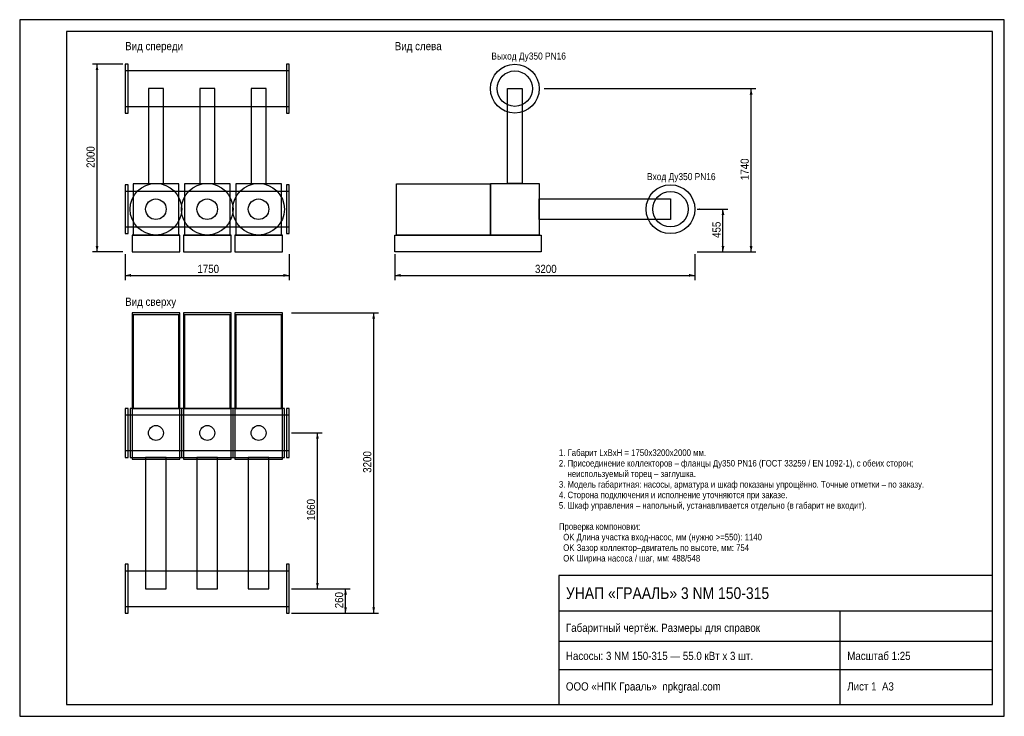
# Model space of a CAD drawing. Header units: millimetres. Extents: x 0 to 420, y 0 to 297.
import ezdxf

# ---------------------------------------------------------------- set-up
doc = ezdxf.new("R2010")
doc.units = ezdxf.units.MM
doc.header["$MEASUREMENT"] = 0
for name, color, linetype in [('AXIS', 5, 'CONTINUOUS'), ('CONTOUR', 7, 'CONTINUOUS'), ('DIM', 1, 'CONTINUOUS'), ('FRAME', 7, 'CONTINUOUS'), ('TEXT', 7, 'CONTINUOUS'), ('THIN', 8, 'CONTINUOUS')]:
    doc.layers.add(name, color=color, linetype=linetype)
doc.styles.add('GOST', font='arial.ttf')

msp = doc.modelspace()

# ---------------------------------------------------------------- hatches: boundary and pattern name
at = {"layer": 'DIM'}
for points in [[(33, 278), (32.4, 275.5), (33.6, 275.5)], [(312, 267.6), (311.4, 265.1), (312.6, 265.1)], [(300, 216.2), (299.4, 213.7), (300.6, 213.7)], [(33, 198), (32.4, 200.5), (33.6, 200.5)], [(300, 198), (299.4, 200.5), (300.6, 200.5)], [(312, 198), (311.4, 200.5), (312.6, 200.5)], [(45, 188), (47.5, 188.6), (47.5, 187.4)], [(115, 188), (112.5, 188.6), (112.5, 187.4)], [(160, 188), (162.5, 188.6), (162.5, 187.4)], [(288, 188), (285.5, 188.6), (285.5, 187.4)], [(151, 172), (150.4, 169.5), (151.6, 169.5)], [(127, 120.8), (126.4, 118.3), (127.6, 118.3)], [(127, 54.4), (126.4, 56.9), (127.6, 56.9)], [(139, 54.4), (138.4, 51.9), (139.6, 51.9)], [(139, 44), (138.4, 46.5), (139.6, 46.5)], [(151, 44), (150.4, 46.5), (151.6, 46.5)]]:
    msp.add_hatch(color=256, dxfattribs=at).paths.add_polyline_path(points)

# ---------------------------------------------------------------- linework, layer by layer
at = {"layer": 'AXIS'}
for p, q in [((223.68, 267.6), (290, 267.6)), ((290.08, 216.2), (290, 216.2))]:
    msp.add_line(p, q, dxfattribs=at)
at = {"layer": 'CONTOUR'}
for points in [[(45, 257.2), (46.2, 257.2), (46.2, 278), (45, 278)], [(113.8, 257.2), (115, 257.2), (115, 278), (113.8, 278)], [(45, 260.06), (115, 260.06), (115, 275.14), (45, 275.14)], [(54.92, 227.2), (61.28, 227.2), (61.28, 267.6), (54.92, 267.6)], [(76.82, 227.2), (83.18, 227.2), (83.18, 267.6), (76.82, 267.6)], [(98.72, 227.2), (105.08, 227.2), (105.08, 267.6), (98.72, 267.6)], [(214.38, 227.2), (208.02, 227.2), (208.02, 267.6), (214.38, 267.6)], [(214.38, 227.2), (208.02, 227.2), (208.02, 267.6), (214.38, 267.6)], [(214.38, 227.2), (208.02, 227.2), (208.02, 267.6), (214.38, 267.6)], [(48.35, 205.2), (67.85, 205.2), (67.85, 227.05), (48.35, 227.05)], [(70.25, 205.2), (89.75, 205.2), (89.75, 227.05), (70.25, 227.05)], [(92.15, 205.2), (111.65, 205.2), (111.65, 227.05), (92.15, 227.05)], [(200.8, 205.2), (160.8, 205.2), (160.8, 227.05), (200.8, 227.05)], [(200.8, 205.2), (160.8, 205.2), (160.8, 227.05), (200.8, 227.05)], [(200.8, 205.2), (160.8, 205.2), (160.8, 227.05), (200.8, 227.05)], [(221.6, 205.2), (200.8, 205.2), (200.8, 227.2), (221.6, 227.2)], [(221.6, 205.2), (200.8, 205.2), (200.8, 227.2), (221.6, 227.2)], [(221.6, 205.2), (200.8, 205.2), (200.8, 227.2), (221.6, 227.2)], [(45, 205.8), (46.2, 205.8), (46.2, 226.6), (45, 226.6)], [(45, 208.66), (115, 208.66), (115, 223.74), (45, 223.74)], [(113.8, 205.8), (115, 205.8), (115, 226.6), (113.8, 226.6)], [(277.6, 211.82), (221.6, 211.82), (221.6, 220.58), (277.6, 220.58)], [(277.6, 211.82), (221.6, 211.82), (221.6, 220.58), (277.6, 220.58)], [(277.6, 211.82), (221.6, 211.82), (221.6, 220.58), (277.6, 220.58)], [(47.95, 198), (68.25, 198), (68.25, 205.2), (47.95, 205.2)], [(69.85, 198), (90.15, 198), (90.15, 205.2), (69.85, 205.2)], [(91.75, 198), (112.05, 198), (112.05, 205.2), (91.75, 205.2)], [(222.4, 198), (160, 198), (160, 205.2), (222.4, 205.2)], [(222.4, 198), (160, 198), (160, 205.2), (222.4, 205.2)], [(222.4, 198), (160, 198), (160, 205.2), (222.4, 205.2)], [(47.95, 109.6), (68.25, 109.6), (68.25, 172), (47.95, 172)], [(48.35, 131.2), (67.85, 131.2), (67.85, 171.2), (48.35, 171.2)], [(69.85, 109.6), (90.15, 109.6), (90.15, 172), (69.85, 172)], [(70.25, 131.2), (89.75, 131.2), (89.75, 171.2), (70.25, 171.2)], [(91.75, 109.6), (112.05, 109.6), (112.05, 172), (91.75, 172)], [(92.15, 131.2), (111.65, 131.2), (111.65, 171.2), (92.15, 171.2)], [(45, 110.4), (46.2, 110.4), (46.2, 131.2), (45, 131.2)], [(47.1, 110.4), (69.1, 110.4), (69.1, 131.2), (47.1, 131.2)], [(69, 110.4), (91, 110.4), (91, 131.2), (69, 131.2)], [(90.9, 110.4), (112.9, 110.4), (112.9, 131.2), (90.9, 131.2)], [(113.8, 110.4), (115, 110.4), (115, 131.2), (113.8, 131.2)], [(45, 113.26), (115, 113.26), (115, 128.34), (45, 128.34)], [(53.72, 54.4), (62.48, 54.4), (62.48, 110.4), (53.72, 110.4)], [(75.62, 54.4), (84.38, 54.4), (84.38, 110.4), (75.62, 110.4)], [(97.52, 54.4), (106.28, 54.4), (106.28, 110.4), (97.52, 110.4)], [(45, 44), (46.2, 44), (46.2, 64.8), (45, 64.8)], [(113.8, 44), (115, 44), (115, 64.8), (113.8, 64.8)], [(45, 46.86), (115, 46.86), (115, 61.94), (45, 61.94)]]:
    msp.add_lwpolyline(points, close=True, dxfattribs=at)
for centre, radius in [((211.2, 267.6), 10.4), ((211.2, 267.6), 10.4), ((211.2, 267.6), 7.54), ((58.1, 216.2), 11), ((80, 216.2), 11), ((101.9, 216.2), 11), ((277.6, 216.2), 10.4), ((277.6, 216.2), 10.4), ((277.6, 216.2), 7.54), ((58.1, 216.2), 4.38), ((80, 216.2), 4.38), ((101.9, 216.2), 4.38), ((58.1, 120.8), 3.18), ((80, 120.8), 3.18), ((101.9, 120.8), 3.18)]:
    msp.add_circle(centre, radius, dxfattribs=at)
at = {"layer": 'DIM'}
for p, q in [((44, 278), (31, 278)), ((33, 198), (33, 278)), ((289, 267.6), (314, 267.6)), ((312, 198), (312, 267.6)), ((289, 216.2), (302, 216.2)), ((300, 198), (300, 216.2)), ((44, 198), (31, 198)), ((289, 198), (302, 198)), ((289, 198), (314, 198)), ((45, 197), (45, 186)), ((115, 197), (115, 186)), ((160, 197), (160, 186)), ((288, 197), (288, 186)), ((45, 188), (115, 188)), ((160, 188), (288, 188)), ((116, 172), (153, 172)), ((151, 44), (151, 172)), ((116, 120.8), (129, 120.8)), ((127, 54.4), (127, 120.8)), ((116, 54.4), (129, 54.4)), ((116, 54.4), (141, 54.4)), ((139, 44), (139, 54.4)), ((116, 44), (141, 44)), ((116, 44), (153, 44))]:
    msp.add_line(p, q, dxfattribs=at)
at = {"layer": 'FRAME'}
for p, q in [((230, 45), (415, 45)), ((350, 5), (350, 45)), ((230, 32), (415, 32)), ((230, 20), (415, 20))]:
    msp.add_line(p, q, dxfattribs=at)
for points in [[(20, 5), (415, 5), (415, 292), (20, 292)], [(230, 5), (415, 5), (415, 60), (230, 60)]]:
    msp.add_lwpolyline(points, close=True, dxfattribs=at)
at = {"layer": 'THIN'}
msp.add_lwpolyline([(0, 0), (420, 0), (420, 297), (0, 297)], close=True, dxfattribs=at)

# ---------------------------------------------------------------- texts
at = {"layer": 'DIM', "style": 'GOST', "width": 0.85}
for s, p in [('2000', (32, 233.8)), ('1740', (311, 228.6)), ('455', (299, 203.95)), ('3200', (150, 103.8)), ('1660', (126, 83.4)), ('260', (138, 46.05))]:
    msp.add_text(s, height=3.5, rotation=90, dxfattribs=at).set_placement(p)
for s, p in [('1750', (75.8, 189)), ('3200', (219.8, 189))]:
    msp.add_text(s, height=3.5, dxfattribs=at).set_placement(p)
at = {"layer": 'TEXT', "style": 'GOST', "width": 0.85}
for s, height, p in [('Вид спереди', 3.5, (45, 284)), ('Вид слева', 3.5, (160, 284)), ('Выход Ду350 PN16', 3, (201.2, 280)), ('Вход Ду350 PN16', 3, (267.6, 228.6)), ('Вид сверху', 3.5, (45, 175)), ('1. Габарит LxBxH = 1750x3200x2000 мм.', 2.8, (230, 111)), ('2. Присоединение коллекторов – фланцы Ду350 PN16 (ГОСТ 33259 / EN 1092-1), с обеих сторон;', 2.8, (230, 106.5)), ('    неиспользуемый торец – заглушка.', 2.8, (230, 102)), ('3. Модель габаритная: насосы, арматура и шкаф показаны упрощённо. Точные отметки – по заказу.', 2.8, (230, 97.5)), ('4. Сторона подключения и исполнение уточняются при заказе.', 2.8, (230, 93)), ('5. Шкаф управления – напольный, устанавливается отдельно (в габарит не входит).', 2.8, (230, 88.5)), ('Проверка компоновки:', 2.8, (230, 79.5)), ('  OK Длина участка вход-насос, мм (нужно >=550): 1140', 2.8, (230, 75)), ('  OK Зазор коллектор–двигатель по высоте, мм: 754', 2.8, (230, 70.5)), ('  OK Ширина насоса / шаг, мм: 488/548', 2.8, (230, 66)), ('УНАП «ГРААЛЬ» 3 NM 150-315', 5, (233, 50)), ('Габаритный чертёж. Размеры для справок', 3.5, (233, 36)), ('Насосы: 3 NM 150-315 — 55.0 кВт x 3 шт.', 3.5, (233, 24)), ('Масштаб 1:25', 3.5, (353, 24)), ('ООО «НПК Грааль»  npkgraal.com', 3.5, (233, 11)), ('Лист 1  А3', 3.5, (353, 11))]:
    msp.add_text(s, height=height, dxfattribs=at).set_placement(p)

doc.saveas('drawing.dxf')
